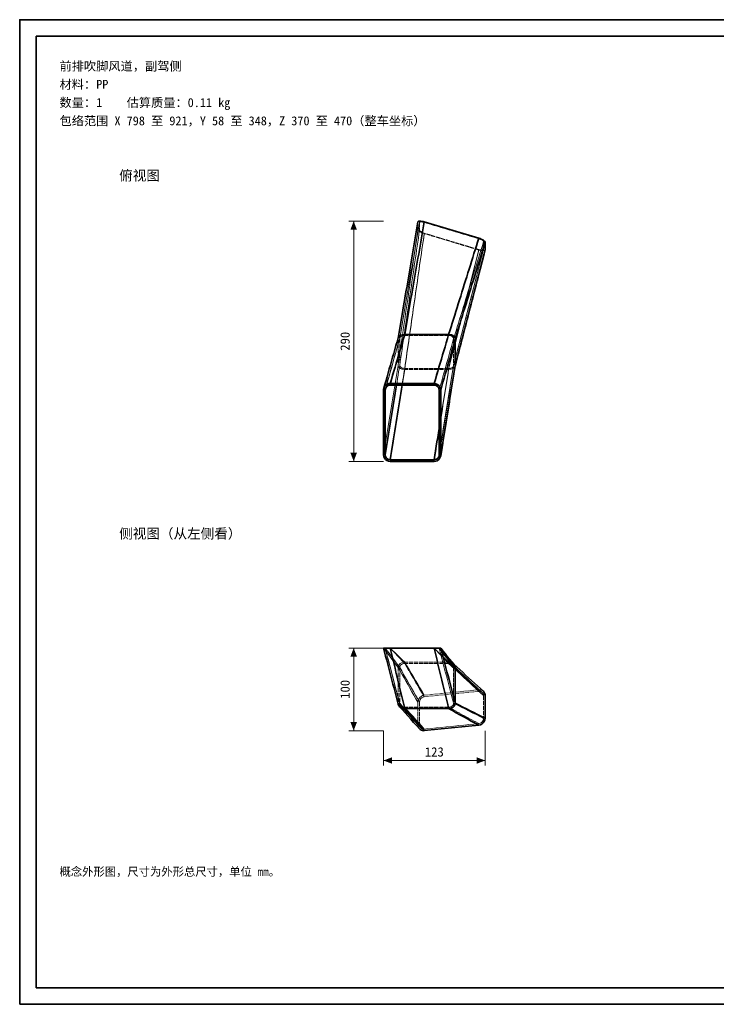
# Model space of a CAD drawing. Header units: millimetres. Extents: x 0 to 420, y 0 to 297.
# Tile 1 of 2: x 0 to 210, y 0 to 297. Entities that reach past the tile are written whole.
import ezdxf
from ezdxf.enums import TextEntityAlignment as Align

# ---------------------------------------------------------------- set-up
doc = ezdxf.new("R2010")
doc.units = ezdxf.units.MM
doc.linetypes.add('DASHED', pattern=[1.524, 1.27, -0.254])
for name, color, linetype, lineweight, true_color in [('DIM', 7, 'Continuous', 18, 0x1e5aa0), ('FRAME', 7, 'Continuous', 35, 0x3c3c3c), ('HIDDEN', 7, 'DASHED', 13, 0x969696), ('OUTLINE', 7, 'Continuous', 35, 0x141414), ('TEXT', 7, 'Continuous', 18, 0x141414)]:
    doc.layers.add(name, color=color, linetype=linetype, lineweight=lineweight, true_color=true_color)
doc.styles.add('ZH', font='simsun.ttc')

msp = doc.modelspace()

# ---------------------------------------------------------------- hatches: boundary and pattern name
at = {"layer": 'DIM'}
for points in [[(100.68, 236.23), (99.7, 233.63), (101.67, 233.63)], [(100.68, 163.77), (101.67, 166.37), (99.7, 166.37)], [(100.68, 107.46), (99.7, 104.86), (101.67, 104.86)], [(100.68, 82.54), (101.67, 85.14), (99.7, 85.14)], [(109.68, 73.54), (112.28, 72.55), (112.28, 74.53)], [(140.32, 73.54), (137.72, 74.53), (137.72, 72.55)]]:
    msp.add_hatch(color=7, dxfattribs=at).paths.add_polyline_path(points)

# ---------------------------------------------------------------- linework, layer by layer
for points in [[(109.68, 236.23), (99.18, 236.23)], [(100.68, 163.77), (100.68, 236.23)], [(109.68, 163.77), (99.18, 163.77)], [(109.68, 107.46), (99.18, 107.46)], [(100.68, 82.54), (100.68, 107.46)], [(109.68, 82.54), (99.18, 82.54)], [(109.68, 82.54), (109.68, 72.04)], [(140.32, 82.54), (140.32, 72.04)], [(109.68, 73.54), (140.32, 73.54)]]:
    msp.add_lwpolyline(points, dxfattribs=at)
at = {"layer": 'FRAME'}
for points in [[(0, 0), (420, 0), (420, 297), (0, 297)], [(5, 5), (415, 5), (415, 292), (5, 292)]]:
    msp.add_lwpolyline(points, close=True, dxfattribs=at)
at = {"layer": 'HIDDEN'}
for points in [[(114.06, 200.82), (114.27, 202.03), (114.47, 203.24), (114.68, 204.45), (114.89, 205.66), (115.09, 206.87), (115.3, 208.09), (115.51, 209.3), (115.71, 210.51), (115.92, 211.72), (116.13, 212.93), (116.33, 214.14), (116.54, 215.36), (116.75, 216.57), (116.95, 217.78), (117.16, 218.99), (117.37, 220.2), (117.57, 221.41), (117.78, 222.63), (117.99, 223.84), (118.19, 225.05), (118.4, 226.26), (118.61, 227.47), (118.81, 228.68), (119.02, 229.89), (119.23, 231.11), (119.43, 232.32), (119.64, 233.53), (119.85, 234.74), (120.05, 235.95)], [(114.56, 200.82), (114.77, 202.02), (114.97, 203.23), (115.18, 204.44), (115.38, 205.64), (115.59, 206.85), (115.8, 208.06), (116, 209.26), (116.21, 210.47), (116.41, 211.68), (116.62, 212.88), (116.82, 214.09), (117.03, 215.3), (117.24, 216.5), (117.44, 217.71), (117.65, 218.92), (117.85, 220.12), (118.06, 221.33), (118.27, 222.54), (118.47, 223.74), (118.68, 224.95), (118.88, 226.16), (119.09, 227.36), (119.3, 228.57), (119.5, 229.78), (119.71, 230.98), (119.91, 232.19), (120.12, 233.4), (120.33, 234.6), (120.53, 235.81)], [(114.57, 200.91), (114.77, 202.11), (114.98, 203.32), (115.18, 204.52), (115.39, 205.73), (115.6, 206.93), (115.8, 208.13), (116.01, 209.34), (116.21, 210.54), (116.42, 211.75), (116.62, 212.95), (116.83, 214.16), (117.04, 215.36), (117.24, 216.56), (117.45, 217.77), (117.65, 218.97), (117.86, 220.18), (118.06, 221.38), (118.27, 222.59), (118.48, 223.79), (118.68, 225), (118.89, 226.2), (119.09, 227.4), (119.3, 228.61), (119.5, 229.81), (119.71, 231.02), (119.92, 232.22), (120.12, 233.43), (120.33, 234.63), (120.53, 235.83)], [(116.06, 201.72), (116.27, 202.94), (116.48, 204.16), (116.69, 205.37), (116.9, 206.59), (117.11, 207.81), (117.32, 209.03), (117.54, 210.25), (117.75, 211.47), (117.96, 212.69), (118.17, 213.91), (118.38, 215.13), (118.59, 216.35), (118.8, 217.57), (119.01, 218.79), (119.22, 220), (119.43, 221.22), (119.64, 222.44), (119.85, 223.66), (120.06, 224.88), (120.28, 226.1), (120.49, 227.32), (120.7, 228.54), (120.91, 229.76), (121.12, 230.98), (121.33, 232.2), (121.54, 233.42), (121.75, 234.64), (121.96, 235.85)], [(120.05, 235.95), (120.05, 235.96), (120.05, 235.96), (120.05, 235.97), (120.06, 235.97), (120.06, 235.98), (120.06, 235.99)], [(120.05, 235.95), (120.05, 233.66)], [(120.53, 235.83), (120.72, 235.99), (120.97, 236.02), (121.22, 236.01), (121.47, 235.97), (121.72, 235.92), (121.96, 235.85)], [(120.53, 235.81), (120.53, 235.81), (120.53, 235.82), (120.53, 235.82), (120.53, 235.83), (120.53, 235.83), (120.53, 235.83)], [(120.53, 235.81), (120.53, 233.52)], [(138.41, 230.92), (121.96, 235.85)], [(114.06, 192.72), (114.24, 193.92), (114.41, 195.13), (114.59, 196.33), (114.76, 197.53), (114.94, 198.74), (115.12, 199.94), (115.29, 201.15), (115.47, 202.35), (115.65, 203.55), (115.82, 204.76), (116, 205.96), (116.18, 207.17), (116.35, 208.37), (116.53, 209.58), (116.7, 210.78), (116.88, 211.98), (117.06, 213.19), (117.23, 214.39), (117.41, 215.6), (117.59, 216.8), (117.76, 218.01), (117.94, 219.21), (118.11, 220.41), (118.29, 221.62), (118.47, 222.82), (118.64, 224.03), (118.82, 225.23), (119, 226.43), (119.17, 227.64), (119.35, 228.84), (119.53, 230.05), (119.7, 231.25), (119.88, 232.46), (120.05, 233.66)], [(114.56, 192.72), (114.74, 193.92), (114.91, 195.12), (115.09, 196.32), (115.26, 197.52), (115.44, 198.72), (115.61, 199.92), (115.79, 201.12), (115.96, 202.32), (116.14, 203.52), (116.32, 204.72), (116.49, 205.92), (116.67, 207.12), (116.84, 208.32), (117.02, 209.52), (117.19, 210.72), (117.37, 211.92), (117.55, 213.12), (117.72, 214.32), (117.9, 215.52), (118.07, 216.72), (118.25, 217.92), (118.42, 219.12), (118.6, 220.32), (118.77, 221.52), (118.95, 222.72), (119.13, 223.92), (119.3, 225.12), (119.48, 226.32), (119.65, 227.52), (119.83, 228.72), (120, 229.92), (120.18, 231.12), (120.36, 232.32), (120.53, 233.52)], [(116.06, 191.82), (116.23, 193.02), (116.41, 194.22), (116.58, 195.42), (116.75, 196.62), (116.93, 197.82), (117.1, 199.02), (117.27, 200.22), (117.45, 201.42), (117.62, 202.62), (117.8, 203.82), (117.97, 205.02), (118.14, 206.22), (118.32, 207.42), (118.49, 208.62), (118.66, 209.82), (118.84, 211.02), (119.01, 212.22), (119.18, 213.41), (119.36, 214.61), (119.53, 215.81), (119.7, 217.01), (119.88, 218.21), (120.05, 219.41), (120.23, 220.61), (120.4, 221.81), (120.57, 223.01), (120.75, 224.21), (120.92, 225.41), (121.09, 226.61), (121.27, 227.81), (121.44, 229.01), (121.61, 230.21), (121.79, 231.41), (121.96, 232.61)], [(116.06, 191.52), (116.23, 192.72), (116.41, 193.93), (116.58, 195.13), (116.75, 196.33), (116.93, 197.54), (117.1, 198.74), (117.27, 199.95), (117.45, 201.15), (117.62, 202.35), (117.8, 203.56), (117.97, 204.76), (118.14, 205.97), (118.32, 207.17), (118.49, 208.37), (118.66, 209.58), (118.84, 210.78), (119.01, 211.99), (119.18, 213.19), (119.36, 214.39), (119.53, 215.6), (119.7, 216.8), (119.88, 218.01), (120.05, 219.21), (120.23, 220.41), (120.4, 221.62), (120.57, 222.82), (120.75, 224.03), (120.92, 225.23), (121.09, 226.43), (121.27, 227.64), (121.44, 228.84), (121.61, 230.05), (121.79, 231.25), (121.96, 232.46)], [(121.96, 232.46), (121.59, 232.58), (121.23, 232.72), (120.88, 232.89), (120.55, 233.09), (120.24, 233.33), (120.05, 233.66)], [(121.96, 232.61), (121.68, 232.71), (121.41, 232.81), (121.15, 232.94), (120.9, 233.09), (120.67, 233.27), (120.53, 233.52)], [(138.41, 227.68), (121.96, 232.61)], [(138.41, 227.52), (121.96, 232.46)], [(129.31, 201.72), (129.67, 202.89), (130.04, 204.05), (130.4, 205.22), (130.77, 206.39), (131.13, 207.56), (131.49, 208.73), (131.86, 209.89), (132.22, 211.06), (132.59, 212.23), (132.95, 213.4), (133.31, 214.57), (133.68, 215.73), (134.04, 216.9), (134.4, 218.07), (134.77, 219.24), (135.13, 220.41), (135.5, 221.58), (135.86, 222.74), (136.22, 223.91), (136.59, 225.08), (136.95, 226.25), (137.32, 227.42), (137.68, 228.58), (138.04, 229.75), (138.41, 230.92)], [(130.81, 200.82), (131.17, 201.98), (131.53, 203.15), (131.89, 204.32), (132.25, 205.49), (132.62, 206.66), (132.98, 207.82), (133.34, 208.99), (133.7, 210.16), (134.06, 211.33), (134.42, 212.5), (134.78, 213.66), (135.14, 214.83), (135.5, 216), (135.87, 217.17), (136.23, 218.34), (136.59, 219.51), (136.95, 220.67), (137.31, 221.84), (137.67, 223.01), (138.03, 224.18), (138.39, 225.35), (138.76, 226.51), (139.12, 227.68), (139.48, 228.85), (139.84, 230.02)], [(138.41, 230.92), (138.69, 230.83), (138.96, 230.72), (139.22, 230.59), (139.47, 230.45), (139.7, 230.26), (139.84, 230.02)], [(139.84, 230.02), (139.84, 227.72)], [(129.31, 191.82), (129.61, 193.01), (129.92, 194.21), (130.22, 195.4), (130.52, 196.6), (130.83, 197.79), (131.13, 198.99), (131.43, 200.18), (131.74, 201.38), (132.04, 202.58), (132.34, 203.77), (132.65, 204.97), (132.95, 206.16), (133.25, 207.36), (133.56, 208.55), (133.86, 209.75), (134.16, 210.94), (134.47, 212.14), (134.77, 213.33), (135.07, 214.53), (135.38, 215.73), (135.68, 216.92), (135.98, 218.12), (136.29, 219.31), (136.59, 220.51), (136.89, 221.7), (137.2, 222.9), (137.5, 224.09), (137.8, 225.29), (138.11, 226.48), (138.41, 227.68)], [(129.31, 191.52), (129.61, 192.72), (129.92, 193.92), (130.22, 195.12), (130.52, 196.32), (130.83, 197.52), (131.13, 198.72), (131.43, 199.92), (131.74, 201.12), (132.04, 202.32), (132.34, 203.52), (132.65, 204.72), (132.95, 205.92), (133.25, 207.12), (133.56, 208.32), (133.86, 209.52), (134.16, 210.72), (134.47, 211.92), (134.77, 213.12), (135.07, 214.32), (135.38, 215.52), (135.68, 216.72), (135.98, 217.92), (136.29, 219.12), (136.59, 220.32), (136.89, 221.52), (137.2, 222.72), (137.5, 223.92), (137.8, 225.12), (138.11, 226.32), (138.41, 227.52)], [(130.79, 192.58), (131.09, 193.75), (131.39, 194.92), (131.7, 196.09), (132, 197.26), (132.3, 198.43), (132.6, 199.6), (132.9, 200.77), (133.2, 201.94), (133.5, 203.11), (133.81, 204.28), (134.11, 205.45), (134.41, 206.62), (134.71, 207.79), (135.01, 208.96), (135.31, 210.13), (135.61, 211.3), (135.91, 212.47), (136.22, 213.65), (136.52, 214.82), (136.82, 215.99), (137.12, 217.16), (137.42, 218.33), (137.72, 219.5), (138.03, 220.67), (138.33, 221.84), (138.63, 223.01), (138.93, 224.18), (139.23, 225.35), (139.53, 226.52), (139.83, 227.69)], [(130.81, 192.72), (131.11, 193.88), (131.41, 195.05), (131.71, 196.22), (132.01, 197.38), (132.31, 198.55), (132.62, 199.72), (132.92, 200.89), (133.22, 202.05), (133.52, 203.22), (133.82, 204.39), (134.12, 205.55), (134.42, 206.72), (134.72, 207.89), (135.02, 209.05), (135.32, 210.22), (135.63, 211.39), (135.93, 212.55), (136.23, 213.72), (136.53, 214.89), (136.83, 216.06), (137.13, 217.22), (137.43, 218.39), (137.73, 219.56), (138.03, 220.72), (138.33, 221.89), (138.63, 223.06), (138.94, 224.22), (139.24, 225.39), (139.54, 226.56), (139.84, 227.72)], [(139.83, 227.69), (139.64, 227.54), (139.39, 227.51), (139.14, 227.53), (138.9, 227.56), (138.65, 227.61), (138.41, 227.68)], [(140.31, 227.53), (140.05, 227.34), (139.72, 227.3), (139.39, 227.32), (139.06, 227.36), (138.73, 227.43), (138.41, 227.52)], [(139.84, 227.72), (139.84, 227.72), (139.84, 227.71), (139.84, 227.71), (139.84, 227.7), (139.84, 227.69), (139.83, 227.69)], [(109.68, 185.27), (110.02, 186.46), (110.36, 187.66), (110.69, 188.86), (111.03, 190.05), (111.37, 191.25), (111.7, 192.44), (112.04, 193.64), (112.38, 194.84), (112.71, 196.03), (113.05, 197.23), (113.39, 198.42), (113.72, 199.62), (114.06, 200.82)], [(110.24, 185.68), (110.58, 186.85), (110.91, 188.03), (111.24, 189.21), (111.58, 190.38), (111.91, 191.56), (112.25, 192.73), (112.58, 193.91), (112.91, 195.09), (113.25, 196.26), (113.58, 197.44), (113.91, 198.61), (114.25, 199.79), (114.58, 200.97)], [(110.4, 186.05), (110.75, 187.28), (111.1, 188.51), (111.44, 189.74), (111.79, 190.97), (112.14, 192.2), (112.48, 193.43), (112.83, 194.66), (113.17, 195.89), (113.52, 197.12), (113.87, 198.36), (114.21, 199.59), (114.56, 200.82)], [(111.68, 186.77), (112.05, 188.01), (112.41, 189.26), (112.78, 190.5), (113.14, 191.75), (113.51, 193), (113.87, 194.24), (114.24, 195.49), (114.6, 196.73), (114.97, 197.98), (115.33, 199.23), (115.7, 200.47), (116.06, 201.72)], [(114.07, 200.94), (114.07, 200.92), (114.06, 200.9), (114.06, 200.88), (114.06, 200.86), (114.06, 200.84), (114.06, 200.82)], [(114.06, 200.82), (114.06, 192.72)], [(114.09, 201.02), (114.08, 201.01), (114.08, 200.99), (114.08, 200.98), (114.08, 200.97), (114.07, 200.95), (114.07, 200.94)], [(114.07, 200.94), (114.07, 200.95), (114.07, 200.95), (114.07, 200.96), (114.07, 200.97), (114.08, 200.97), (114.08, 200.98)], [(114.56, 200.82), (114.56, 200.83), (114.56, 200.85), (114.56, 200.86), (114.56, 200.88), (114.57, 200.89), (114.57, 200.91)], [(114.56, 200.82), (114.56, 192.72)], [(114.57, 200.91), (114.57, 200.92), (114.57, 200.93), (114.57, 200.94), (114.58, 200.95), (114.58, 200.96), (114.58, 200.97)], [(114.58, 200.97), (114.72, 201.22), (114.94, 201.42), (115.2, 201.55), (115.48, 201.65), (115.77, 201.7), (116.06, 201.72)], [(129.31, 201.72), (116.06, 201.72)], [(124.93, 186.77), (125.3, 188.01), (125.66, 189.26), (126.03, 190.5), (126.39, 191.75), (126.76, 193), (127.12, 194.24), (127.49, 195.49), (127.85, 196.73), (128.22, 197.98), (128.58, 199.23), (128.95, 200.47), (129.31, 201.72)], [(126.43, 185.27), (126.77, 186.46), (127.11, 187.66), (127.44, 188.86), (127.78, 190.05), (128.12, 191.25), (128.45, 192.44), (128.79, 193.64), (129.13, 194.84), (129.46, 196.03), (129.8, 197.23), (130.14, 198.42), (130.47, 199.62), (130.81, 200.82)], [(129.31, 201.72), (129.63, 201.7), (129.94, 201.63), (130.24, 201.52), (130.51, 201.36), (130.72, 201.12), (130.81, 200.82)], [(130.81, 200.82), (130.81, 192.72)], [(109.68, 165.77), (109.88, 166.99), (110.08, 168.22), (110.28, 169.44), (110.48, 170.67), (110.68, 171.89), (110.88, 173.12), (111.08, 174.34), (111.28, 175.57), (111.47, 176.79), (111.67, 178.02), (111.87, 179.24), (112.07, 180.47), (112.27, 181.69), (112.47, 182.92), (112.67, 184.14), (112.87, 185.37), (113.07, 186.59), (113.26, 187.82), (113.46, 189.04), (113.66, 190.27), (113.86, 191.49), (114.06, 192.72)], [(111.68, 163.77), (111.87, 164.97), (112.07, 166.18), (112.26, 167.39), (112.45, 168.59), (112.64, 169.8), (112.83, 171.01), (113.02, 172.21), (113.21, 173.42), (113.4, 174.63), (113.59, 175.83), (113.78, 177.04), (113.97, 178.25), (114.16, 179.45), (114.35, 180.66), (114.54, 181.86), (114.73, 183.07), (114.92, 184.28), (115.11, 185.48), (115.3, 186.69), (115.49, 187.9), (115.68, 189.1), (115.87, 190.31), (116.06, 191.52)], [(113.59, 186.77), (113.75, 187.76), (113.92, 188.75), (114.08, 189.74), (114.24, 190.73), (114.4, 191.73), (114.56, 192.72)], [(114.06, 192.72), (114.18, 192.31), (114.46, 192), (114.82, 191.78), (115.22, 191.63), (115.64, 191.54), (116.06, 191.52)], [(116.06, 191.82), (115.74, 191.84), (115.43, 191.9), (115.13, 192.01), (114.86, 192.18), (114.65, 192.41), (114.56, 192.72)], [(115.26, 186.77), (115.39, 187.61), (115.53, 188.45), (115.66, 189.29), (115.79, 190.13), (115.93, 190.98), (116.06, 191.82)], [(129.31, 191.82), (116.06, 191.82)], [(129.31, 191.52), (116.06, 191.52)], [(124.93, 163.77), (125.12, 164.97), (125.32, 166.18), (125.51, 167.39), (125.7, 168.59), (125.89, 169.8), (126.08, 171.01), (126.27, 172.21), (126.46, 173.42), (126.65, 174.63), (126.84, 175.83), (127.03, 177.04), (127.22, 178.25), (127.41, 179.45), (127.6, 180.66), (127.79, 181.86), (127.98, 183.07), (128.17, 184.28), (128.36, 185.48), (128.55, 186.69), (128.74, 187.9), (128.93, 189.1), (129.12, 190.31), (129.31, 191.52)], [(126.42, 165.53), (126.61, 166.76), (126.81, 167.99), (127.01, 169.22), (127.21, 170.46), (127.41, 171.69), (127.61, 172.92), (127.81, 174.15), (128.01, 175.38), (128.21, 176.61), (128.41, 177.85), (128.61, 179.08), (128.81, 180.31), (129.01, 181.54), (129.21, 182.77), (129.41, 184.01), (129.61, 185.24), (129.81, 186.47), (130, 187.7), (130.2, 188.93), (130.4, 190.17), (130.6, 191.4), (130.8, 192.63)], [(126.43, 165.77), (126.63, 166.99), (126.83, 168.22), (127.03, 169.44), (127.23, 170.67), (127.43, 171.89), (127.63, 173.12), (127.83, 174.34), (128.03, 175.57), (128.22, 176.79), (128.42, 178.02), (128.62, 179.24), (128.82, 180.47), (129.02, 181.69), (129.22, 182.92), (129.42, 184.14), (129.62, 185.37), (129.82, 186.59), (130.01, 187.82), (130.21, 189.04), (130.41, 190.27), (130.61, 191.49), (130.81, 192.72)], [(126.43, 173.71), (126.63, 174.92), (126.82, 176.13), (127.01, 177.33), (127.2, 178.54), (127.39, 179.75), (127.58, 180.95), (127.78, 182.16), (127.97, 183.37), (128.16, 184.58), (128.35, 185.78), (128.54, 186.99), (128.73, 188.2), (128.93, 189.4), (129.12, 190.61), (129.31, 191.82)], [(130.79, 192.58), (130.66, 192.32), (130.44, 192.12), (130.18, 191.98), (129.9, 191.89), (129.6, 191.83), (129.31, 191.82)], [(129.31, 191.52), (129.7, 191.54), (130.09, 191.61), (130.46, 191.74), (130.81, 191.92), (131.1, 192.19), (131.29, 192.53)], [(130.8, 192.63), (130.8, 192.62), (130.8, 192.61), (130.8, 192.6), (130.8, 192.6), (130.79, 192.59), (130.79, 192.58)], [(130.81, 192.72), (130.81, 192.7), (130.81, 192.69), (130.81, 192.67), (130.81, 192.66), (130.8, 192.64), (130.8, 192.63)], [(131.29, 192.53), (131.29, 192.54), (131.29, 192.56), (131.29, 192.57), (131.3, 192.58), (131.3, 192.59), (131.3, 192.6)], [(131.29, 192.53), (131.29, 192.54), (131.29, 192.54), (131.29, 192.55), (131.29, 192.56), (131.29, 192.56), (131.29, 192.57)], [(109.68, 107.46), (110.02, 107.46), (110.35, 107.46), (110.68, 107.46), (111.02, 107.46), (111.35, 107.46), (111.68, 107.46)], [(109.68, 107.46), (110.41, 106.48), (111.14, 105.51), (111.87, 104.53), (112.6, 103.56), (113.33, 102.58), (114.06, 101.61)], [(109.68, 107.46), (110, 106.27), (110.31, 105.08), (110.62, 103.89), (110.93, 102.7), (111.25, 101.51), (111.56, 100.32), (111.87, 99.13), (112.18, 97.94), (112.5, 96.76), (112.81, 95.57), (113.12, 94.38), (113.43, 93.19), (113.75, 92), (114.06, 90.81)], [(110.18, 107.46), (110.43, 107.46), (110.68, 107.46), (110.93, 107.46), (111.18, 107.46), (111.43, 107.46), (111.68, 107.46)], [(111.68, 107.46), (111.43, 107.46), (111.18, 107.46), (110.93, 107.46), (110.68, 107.46), (110.43, 107.46), (110.18, 107.46)], [(110.18, 107.46), (110.5, 106.27), (110.81, 105.08), (111.12, 103.89), (111.43, 102.7), (111.75, 101.51), (112.06, 100.32), (112.37, 99.13), (112.68, 97.94), (113, 96.76), (113.31, 95.57), (113.62, 94.38), (113.93, 93.19), (114.25, 92), (114.56, 90.81)], [(110.18, 107.46), (110.91, 106.48), (111.64, 105.51), (112.37, 104.53), (113.1, 103.56), (113.83, 102.58), (114.56, 101.61)], [(110.18, 107.46), (110.5, 106.25), (110.82, 105.05), (111.13, 103.84), (111.45, 102.63), (111.77, 101.43), (112.08, 100.22), (112.4, 99.01), (112.71, 97.81), (113.02, 96.6), (113.34, 95.39), (113.65, 94.19), (113.97, 92.98), (114.28, 91.77), (114.59, 90.57)], [(124.93, 107.46), (111.68, 107.46)], [(124.93, 107.46), (111.68, 107.46)], [(124.93, 107.46), (111.68, 107.46)], [(111.68, 107.46), (112.41, 106.75), (113.14, 106.04), (113.87, 105.33), (114.6, 104.63), (115.33, 103.92), (116.06, 103.21)], [(111.68, 107.46), (111.98, 106.27), (112.27, 105.08), (112.56, 103.89), (112.85, 102.7), (113.14, 101.51), (113.43, 100.32), (113.73, 99.13), (114.02, 97.94), (114.31, 96.75), (114.6, 95.56), (114.89, 94.37), (115.18, 93.18), (115.48, 91.99), (115.77, 90.8), (116.06, 89.61)], [(111.68, 107.46), (112.41, 106.68), (113.14, 105.91), (113.87, 105.13), (114.6, 104.36), (115.33, 103.58), (116.06, 102.81)], [(124.93, 107.46), (125.27, 107.46), (125.6, 107.46), (125.93, 107.46), (126.27, 107.46), (126.6, 107.46), (126.93, 107.46)], [(126.43, 107.46), (126.18, 107.46), (125.93, 107.46), (125.68, 107.46), (125.43, 107.46), (125.18, 107.46), (124.93, 107.46)], [(124.93, 107.46), (125.18, 107.46), (125.43, 107.46), (125.68, 107.46), (125.93, 107.46), (126.18, 107.46), (126.43, 107.46)], [(124.93, 107.46), (125.66, 106.75), (126.39, 106.04), (127.12, 105.33), (127.85, 104.63), (128.58, 103.92), (129.31, 103.21)], [(124.93, 107.46), (125.66, 106.68), (126.39, 105.91), (127.12, 105.13), (127.85, 104.36), (128.58, 103.58), (129.31, 102.81)], [(124.93, 107.46), (125.23, 106.27), (125.52, 105.08), (125.81, 103.89), (126.1, 102.7), (126.39, 101.51), (126.68, 100.32), (126.98, 99.13), (127.27, 97.94), (127.56, 96.75), (127.85, 95.56), (128.14, 94.37), (128.43, 93.18), (128.73, 91.99), (129.02, 90.8), (129.31, 89.61)], [(126.43, 107.46), (127.16, 106.48), (127.89, 105.51), (128.62, 104.53), (129.35, 103.56), (130.08, 102.58), (130.81, 101.61)], [(126.43, 107.46), (126.75, 106.27), (127.06, 105.08), (127.37, 103.89), (127.68, 102.7), (128, 101.51), (128.31, 100.32), (128.62, 99.13), (128.93, 97.94), (129.25, 96.76), (129.56, 95.57), (129.87, 94.38), (130.18, 93.19), (130.5, 92), (130.81, 90.81)], [(126.43, 107.46), (127.1, 106.58), (127.77, 105.71), (128.45, 104.84), (129.14, 103.98), (129.84, 103.13), (130.55, 102.28)], [(116.06, 103.21), (115.59, 103.16), (115.14, 103.03), (114.73, 102.8), (114.38, 102.48), (114.15, 102.07), (114.06, 101.61)], [(114.06, 101.61), (114.06, 90.81)], [(114.06, 101.61), (114.66, 100.56), (115.26, 99.51), (115.86, 98.47), (116.46, 97.42), (117.06, 96.37), (117.66, 95.32), (118.26, 94.28), (118.86, 93.23), (119.45, 92.18), (120.05, 91.14)], [(114.56, 101.61), (114.62, 101.96), (114.8, 102.26), (115.06, 102.5), (115.37, 102.67), (115.71, 102.78), (116.06, 102.81)], [(114.56, 101.61), (114.56, 90.81)], [(114.56, 101.61), (115.16, 100.57), (115.75, 99.52), (116.35, 98.48), (116.95, 97.44), (117.55, 96.4), (118.14, 95.35), (118.74, 94.31), (119.34, 93.27), (119.93, 92.23), (120.53, 91.18)], [(129.31, 103.21), (116.06, 103.21)], [(116.06, 103.21), (116.72, 102.1), (117.37, 100.99), (118.03, 99.88), (118.68, 98.77), (119.34, 97.66), (119.99, 96.55), (120.65, 95.44), (121.31, 94.33), (121.96, 93.22)], [(129.31, 102.81), (116.06, 102.81)], [(116.06, 102.81), (116.72, 101.69), (117.37, 100.57), (118.03, 99.46), (118.68, 98.34), (119.34, 97.22), (119.99, 96.1), (120.65, 94.98), (121.31, 93.87), (121.96, 92.75)], [(130.82, 102.66), (130.6, 102.83), (130.37, 102.97), (130.12, 103.07), (129.85, 103.15), (129.58, 103.19), (129.31, 103.21)], [(129.31, 103.21), (130.22, 102.38), (131.13, 101.54), (132.04, 100.71), (132.95, 99.87), (133.86, 99.04), (134.77, 98.2), (135.68, 97.37), (136.59, 96.54), (137.5, 95.7), (138.41, 94.87)], [(129.31, 102.81), (129.52, 102.8), (129.72, 102.76), (129.92, 102.71), (130.11, 102.63), (130.28, 102.52), (130.45, 102.39)], [(129.31, 102.81), (130.22, 101.97), (131.13, 101.13), (132.04, 100.28), (132.95, 99.44), (133.86, 98.6), (134.77, 97.76), (135.68, 96.92), (136.59, 96.08), (137.5, 95.24), (138.41, 94.39)], [(130.45, 102.39), (130.46, 102.38), (130.48, 102.36), (130.5, 102.34), (130.52, 102.32), (130.54, 102.3), (130.55, 102.28)], [(130.45, 102.39), (131.34, 101.56), (132.24, 100.73), (133.14, 99.89), (134.04, 99.06), (134.94, 98.23), (135.84, 97.4), (136.74, 96.56), (137.64, 95.73), (138.54, 94.9), (139.44, 94.06)], [(130.55, 102.28), (130.63, 102.18), (130.69, 102.08), (130.74, 101.97), (130.78, 101.85), (130.8, 101.73), (130.81, 101.61)], [(130.81, 101.61), (130.81, 90.81)], [(130.81, 101.61), (131.71, 100.76), (132.62, 99.91), (133.52, 99.06), (134.42, 98.21), (135.32, 97.36), (136.23, 96.51), (137.13, 95.66), (138.03, 94.81), (138.94, 93.96), (139.84, 93.11)], [(130.94, 102.54), (130.92, 102.56), (130.9, 102.58), (130.88, 102.6), (130.86, 102.62), (130.84, 102.64), (130.82, 102.66)], [(130.82, 102.66), (130.83, 102.65), (130.84, 102.64), (130.85, 102.63), (130.86, 102.62), (130.87, 102.61), (130.88, 102.6)], [(120.05, 91.14), (120.12, 91.64), (120.32, 92.12), (120.62, 92.54), (121, 92.87), (121.46, 93.11), (121.96, 93.22)], [(120.53, 91.18), (120.58, 91.56), (120.73, 91.92), (120.95, 92.23), (121.24, 92.49), (121.59, 92.66), (121.96, 92.75)], [(138.41, 94.87), (121.96, 93.22)], [(138.41, 94.39), (121.96, 92.75)], [(138.41, 94.87), (138.65, 94.88), (138.9, 94.85), (139.14, 94.8), (139.37, 94.71), (139.58, 94.58), (139.77, 94.43)], [(138.41, 94.39), (138.59, 94.4), (138.78, 94.38), (138.96, 94.34), (139.13, 94.27), (139.29, 94.18), (139.44, 94.06)], [(139.44, 94.06), (139.56, 93.93), (139.66, 93.79), (139.74, 93.63), (139.79, 93.46), (139.83, 93.29), (139.84, 93.11)], [(139.84, 93.11), (139.84, 86.24)], [(114.06, 90.81), (114.06, 90.75), (114.06, 90.7), (114.07, 90.65), (114.08, 90.59), (114.09, 90.54), (114.1, 90.49)], [(114.06, 90.81), (114.92, 89.87), (115.77, 88.94), (116.63, 88), (117.49, 87.07), (118.34, 86.13), (119.2, 85.19), (120.05, 84.26)], [(114.59, 90.57), (114.58, 90.61), (114.57, 90.65), (114.57, 90.69), (114.56, 90.73), (114.56, 90.77), (114.56, 90.81)], [(114.56, 90.81), (115.41, 89.88), (116.27, 88.95), (117.12, 88.02), (117.97, 87.09), (118.82, 86.16), (119.68, 85.23), (120.53, 84.3)], [(114.84, 90.11), (114.79, 90.17), (114.74, 90.25), (114.69, 90.32), (114.65, 90.4), (114.62, 90.48), (114.59, 90.57)], [(116.06, 89.61), (115.83, 89.62), (115.61, 89.66), (115.4, 89.73), (115.2, 89.83), (115.01, 89.95), (114.84, 90.11)], [(114.84, 90.11), (115.7, 89.15), (116.56, 88.2), (117.42, 87.25), (118.28, 86.29), (119.14, 85.34), (120, 84.39), (120.86, 83.43)], [(129.31, 89.61), (116.06, 89.61)], [(116.06, 89.61), (116.9, 88.67), (117.75, 87.73), (118.59, 86.79), (119.43, 85.85), (120.28, 84.91), (121.12, 83.97), (121.96, 83.02)], [(120.05, 91.14), (120.05, 84.26)], [(120.53, 91.18), (120.53, 84.3)], [(130.81, 90.81), (130.75, 90.46), (130.57, 90.16), (130.31, 89.92), (130, 89.74), (129.66, 89.64), (129.31, 89.61)], [(129.31, 89.61), (130.45, 88.99), (131.58, 88.37), (132.72, 87.76), (133.86, 87.14), (135, 86.52), (136.13, 85.9), (137.27, 85.29), (138.41, 84.67)], [(130.81, 90.81), (131.94, 90.24), (133.07, 89.67), (134.2, 89.09), (135.32, 88.52), (136.45, 87.95), (137.58, 87.38), (138.71, 86.81), (139.84, 86.24)], [(139.84, 86.24), (139.79, 85.85), (139.64, 85.5), (139.42, 85.18), (139.13, 84.93), (138.78, 84.76), (138.41, 84.67)], [(120.48, 83.1), (120.35, 83.27), (120.25, 83.45), (120.16, 83.64), (120.1, 83.84), (120.07, 84.05), (120.05, 84.26)], [(120.86, 83.43), (120.76, 83.56), (120.68, 83.69), (120.61, 83.84), (120.57, 83.99), (120.54, 84.15), (120.53, 84.3)], [(121.96, 83.02), (121.76, 83.02), (121.56, 83.04), (121.36, 83.1), (121.17, 83.18), (121, 83.29), (120.86, 83.43)], [(138.41, 84.67), (121.96, 83.02)]]:
    msp.add_lwpolyline(points, dxfattribs=at)
at = {"layer": 'OUTLINE'}
for points in [[(114.08, 200.98), (114.28, 202.19), (114.49, 203.39), (114.7, 204.6), (114.9, 205.81), (115.11, 207.01), (115.31, 208.22), (115.52, 209.43), (115.73, 210.64), (115.93, 211.84), (116.14, 213.05), (116.35, 214.26), (116.55, 215.46), (116.76, 216.67), (116.96, 217.88), (117.17, 219.09), (117.38, 220.29), (117.58, 221.5), (117.79, 222.71), (118, 223.91), (118.2, 225.12), (118.41, 226.33), (118.61, 227.54), (118.82, 228.74), (119.03, 229.95), (119.23, 231.16), (119.44, 232.36), (119.64, 233.57), (119.85, 234.78), (120.06, 235.99)], [(116.06, 202.02), (116.27, 203.23), (116.48, 204.45), (116.69, 205.66), (116.9, 206.87), (117.11, 208.09), (117.32, 209.3), (117.54, 210.52), (117.75, 211.73), (117.96, 212.94), (118.17, 214.16), (118.38, 215.37), (118.59, 216.59), (118.8, 217.8), (119.01, 219.01), (119.22, 220.23), (119.43, 221.44), (119.64, 222.66), (119.85, 223.87), (120.06, 225.09), (120.28, 226.3), (120.49, 227.51), (120.7, 228.73), (120.91, 229.94), (121.12, 231.16), (121.33, 232.37), (121.54, 233.58), (121.75, 234.8), (121.96, 236.01)], [(120.06, 235.99), (120.3, 236.19), (120.64, 236.23), (120.97, 236.22), (121.31, 236.17), (121.64, 236.1), (121.96, 236.01)], [(138.41, 231.08), (121.96, 236.01)], [(129.31, 202.02), (129.67, 203.18), (130.04, 204.34), (130.4, 205.5), (130.77, 206.67), (131.13, 207.83), (131.49, 208.99), (131.86, 210.15), (132.22, 211.32), (132.59, 212.48), (132.95, 213.64), (133.31, 214.8), (133.68, 215.97), (134.04, 217.13), (134.4, 218.29), (134.77, 219.45), (135.13, 220.62), (135.5, 221.78), (135.86, 222.94), (136.22, 224.1), (136.59, 225.27), (136.95, 226.43), (137.32, 227.59), (137.68, 228.75), (138.04, 229.92), (138.41, 231.08)], [(131.31, 200.82), (131.67, 201.98), (132.03, 203.14), (132.39, 204.3), (132.75, 205.47), (133.11, 206.63), (133.47, 207.79), (133.83, 208.95), (134.19, 210.12), (134.55, 211.28), (134.91, 212.44), (135.27, 213.6), (135.63, 214.76), (135.99, 215.93), (136.35, 217.09), (136.71, 218.25), (137.07, 219.41), (137.43, 220.58), (137.79, 221.74), (138.15, 222.9), (138.51, 224.06), (138.87, 225.22), (139.23, 226.39), (139.59, 227.55), (139.96, 228.71), (140.32, 229.87)], [(138.41, 231.08), (138.78, 230.96), (139.14, 230.81), (139.49, 230.64), (139.82, 230.45), (140.13, 230.2), (140.32, 229.87)], [(140.32, 229.87), (140.32, 227.58)], [(131.29, 192.57), (131.6, 193.73), (131.9, 194.9), (132.2, 196.06), (132.5, 197.23), (132.8, 198.39), (133.1, 199.56), (133.4, 200.73), (133.7, 201.89), (134, 203.06), (134.3, 204.22), (134.6, 205.39), (134.9, 206.55), (135.2, 207.72), (135.5, 208.88), (135.8, 210.05), (136.1, 211.22), (136.4, 212.38), (136.7, 213.55), (137, 214.71), (137.3, 215.88), (137.6, 217.04), (137.9, 218.21), (138.2, 219.37), (138.51, 220.54), (138.81, 221.71), (139.11, 222.87), (139.41, 224.04), (139.71, 225.2), (140.01, 226.37), (140.31, 227.53)], [(131.31, 192.72), (131.61, 193.88), (131.91, 195.04), (132.21, 196.2), (132.51, 197.37), (132.81, 198.53), (133.11, 199.69), (133.41, 200.85), (133.71, 202.01), (134.01, 203.18), (134.31, 204.34), (134.61, 205.5), (134.91, 206.66), (135.21, 207.82), (135.51, 208.99), (135.81, 210.15), (136.11, 211.31), (136.41, 212.47), (136.71, 213.64), (137.01, 214.8), (137.31, 215.96), (137.61, 217.12), (137.91, 218.28), (138.21, 219.45), (138.51, 220.61), (138.81, 221.77), (139.11, 222.93), (139.41, 224.09), (139.71, 225.26), (140.02, 226.42), (140.32, 227.58)], [(140.32, 227.58), (140.32, 227.57), (140.31, 227.57), (140.31, 227.56), (140.31, 227.55), (140.31, 227.54), (140.31, 227.53)], [(111.68, 187.27), (112.05, 188.5), (112.41, 189.73), (112.78, 190.95), (113.14, 192.18), (113.51, 193.41), (113.87, 194.64), (114.24, 195.87), (114.6, 197.1), (114.97, 198.33), (115.33, 199.56), (115.7, 200.79), (116.06, 202.02)], [(116.06, 202.02), (115.67, 201.99), (115.28, 201.92), (114.91, 201.8), (114.57, 201.62), (114.28, 201.36), (114.09, 201.02)], [(129.31, 202.02), (116.06, 202.02)], [(124.93, 187.27), (125.3, 188.5), (125.66, 189.73), (126.03, 190.95), (126.39, 192.18), (126.76, 193.41), (127.12, 194.64), (127.49, 195.87), (127.85, 197.1), (128.22, 198.33), (128.58, 199.56), (128.95, 200.79), (129.31, 202.02)], [(131.31, 200.82), (131.19, 201.22), (130.91, 201.54), (130.55, 201.76), (130.15, 201.91), (129.73, 201.99), (129.31, 202.02)], [(109.76, 185.82), (110.1, 186.98), (110.43, 188.15), (110.76, 189.32), (111.1, 190.49), (111.43, 191.66), (111.76, 192.83), (112.09, 194), (112.43, 195.17), (112.76, 196.34), (113.09, 197.51), (113.42, 198.68), (113.76, 199.85), (114.09, 201.02)], [(126.93, 185.27), (127.27, 186.46), (127.61, 187.66), (127.94, 188.86), (128.28, 190.05), (128.62, 191.25), (128.95, 192.44), (129.29, 193.64), (129.63, 194.84), (129.96, 196.03), (130.3, 197.23), (130.64, 198.42), (130.97, 199.62), (131.31, 200.82)], [(131.31, 200.82), (131.31, 192.72)], [(126.91, 165.45), (127.11, 166.68), (127.31, 167.92), (127.51, 169.15), (127.71, 170.38), (127.91, 171.62), (128.11, 172.85), (128.31, 174.09), (128.51, 175.32), (128.7, 176.56), (128.9, 177.79), (129.1, 179.02), (129.3, 180.26), (129.5, 181.49), (129.7, 182.73), (129.9, 183.96), (130.1, 185.2), (130.3, 186.43), (130.5, 187.66), (130.7, 188.9), (130.9, 190.13), (131.1, 191.37), (131.3, 192.6)], [(126.93, 165.77), (127.13, 166.99), (127.33, 168.22), (127.53, 169.44), (127.73, 170.67), (127.93, 171.89), (128.13, 173.12), (128.33, 174.34), (128.53, 175.57), (128.72, 176.79), (128.92, 178.02), (129.12, 179.24), (129.32, 180.47), (129.52, 181.69), (129.72, 182.92), (129.92, 184.14), (130.12, 185.37), (130.32, 186.59), (130.51, 187.82), (130.71, 189.04), (130.91, 190.27), (131.11, 191.49), (131.31, 192.72)], [(131.3, 192.6), (131.3, 192.62), (131.31, 192.64), (131.31, 192.66), (131.31, 192.68), (131.31, 192.7), (131.31, 192.72)], [(109.76, 185.82), (109.92, 186.21), (110.17, 186.57), (110.48, 186.86), (110.85, 187.08), (111.26, 187.22), (111.68, 187.27)], [(124.93, 187.27), (111.68, 187.27)], [(124.93, 187.27), (125.45, 187.2), (125.93, 187), (126.35, 186.68), (126.67, 186.27), (126.87, 185.78), (126.93, 185.27)], [(109.68, 185.27), (109.69, 185.36), (109.69, 185.45), (109.7, 185.54), (109.72, 185.64), (109.74, 185.73), (109.76, 185.82)], [(109.68, 185.27), (109.68, 165.77)], [(110.18, 165.77), (110.39, 167), (110.59, 168.24), (110.79, 169.47), (110.99, 170.71), (111.19, 171.94), (111.39, 173.18), (111.59, 174.41), (111.79, 175.65), (111.99, 176.88), (112.19, 178.12), (112.39, 179.36), (112.59, 180.59), (112.79, 181.83), (112.99, 183.06), (113.19, 184.3), (113.39, 185.53), (113.59, 186.77)], [(110.18, 185.27), (110.22, 185.4), (110.26, 185.53), (110.29, 185.66), (110.33, 185.79), (110.37, 185.92), (110.4, 186.05)], [(110.24, 185.68), (110.22, 185.61), (110.21, 185.54), (110.2, 185.47), (110.19, 185.41), (110.19, 185.34), (110.18, 185.27)], [(110.18, 185.27), (110.18, 165.77)], [(111.68, 186.77), (111.36, 186.73), (111.06, 186.63), (110.78, 186.46), (110.55, 186.24), (110.36, 185.98), (110.24, 185.68)], [(124.93, 186.77), (111.68, 186.77)], [(111.68, 164.27), (111.88, 165.52), (112.08, 166.77), (112.28, 168.02), (112.48, 169.27), (112.68, 170.52), (112.88, 171.77), (113.07, 173.02), (113.27, 174.27), (113.47, 175.52), (113.67, 176.77), (113.87, 178.02), (114.07, 179.27), (114.27, 180.52), (114.46, 181.77), (114.66, 183.02), (114.86, 184.27), (115.06, 185.52), (115.26, 186.77)], [(126.43, 185.27), (126.38, 185.66), (126.23, 186.02), (126, 186.33), (125.68, 186.57), (125.32, 186.72), (124.93, 186.77)], [(126.43, 185.27), (126.43, 165.77)], [(126.93, 185.27), (126.93, 165.77)], [(124.93, 164.27), (125.15, 165.62), (125.36, 166.97), (125.58, 168.32), (125.79, 169.66), (126.01, 171.01), (126.22, 172.36), (126.43, 173.71)], [(111.68, 163.77), (111.17, 163.84), (110.68, 164.03), (110.27, 164.35), (109.95, 164.77), (109.75, 165.25), (109.68, 165.77)], [(110.18, 165.77), (110.24, 165.38), (110.39, 165.02), (110.62, 164.71), (110.93, 164.47), (111.3, 164.32), (111.68, 164.27)], [(124.93, 164.27), (111.68, 164.27)], [(124.93, 163.77), (111.68, 163.77)], [(124.93, 164.27), (125.28, 164.31), (125.61, 164.43), (125.91, 164.62), (126.15, 164.88), (126.32, 165.19), (126.42, 165.53)], [(126.91, 165.45), (126.78, 165), (126.55, 164.59), (126.23, 164.24), (125.84, 163.98), (125.4, 163.82), (124.93, 163.77)], [(126.42, 165.53), (126.42, 165.57), (126.43, 165.61), (126.43, 165.65), (126.43, 165.69), (126.43, 165.73), (126.43, 165.77)], [(126.93, 165.77), (126.93, 165.71), (126.93, 165.66), (126.93, 165.61), (126.92, 165.55), (126.92, 165.5), (126.91, 165.45)], [(111.68, 107.46), (111.35, 107.46), (111.02, 107.46), (110.68, 107.46), (110.35, 107.46), (110.02, 107.46), (109.68, 107.46)], [(109.68, 107.46), (110, 106.25), (110.32, 105.04), (110.64, 103.82), (110.95, 102.61), (111.27, 101.4), (111.59, 100.19), (111.9, 98.98), (112.22, 97.76), (112.53, 96.55), (112.85, 95.34), (113.16, 94.12), (113.47, 92.91), (113.79, 91.7), (114.1, 90.49)], [(124.93, 107.46), (111.68, 107.46)], [(111.68, 107.46), (111.98, 106.24), (112.27, 105.03), (112.56, 103.81), (112.85, 102.59), (113.14, 101.38), (113.43, 100.16), (113.73, 98.94), (114.02, 97.73), (114.31, 96.51), (114.6, 95.29), (114.89, 94.08), (115.18, 92.86), (115.48, 91.64), (115.77, 90.43), (116.06, 89.21)], [(126.93, 107.46), (126.6, 107.46), (126.27, 107.46), (125.93, 107.46), (125.6, 107.46), (125.27, 107.46), (124.93, 107.46)], [(124.93, 107.46), (125.23, 106.24), (125.52, 105.03), (125.81, 103.81), (126.1, 102.59), (126.39, 101.38), (126.68, 100.16), (126.98, 98.94), (127.27, 97.73), (127.56, 96.51), (127.85, 95.29), (128.14, 94.08), (128.43, 92.86), (128.73, 91.64), (129.02, 90.43), (129.31, 89.21)], [(126.93, 107.46), (127.66, 106.48), (128.39, 105.51), (129.12, 104.53), (129.85, 103.56), (130.58, 102.58), (131.31, 101.61)], [(126.93, 107.46), (127.25, 106.27), (127.56, 105.08), (127.87, 103.89), (128.18, 102.7), (128.5, 101.51), (128.81, 100.32), (129.12, 99.13), (129.43, 97.94), (129.75, 96.76), (130.06, 95.57), (130.37, 94.38), (130.68, 93.19), (131, 92), (131.31, 90.81)], [(126.93, 107.46), (127.57, 106.62), (128.22, 105.78), (128.88, 104.95), (129.56, 104.14), (130.24, 103.33), (130.94, 102.54)], [(130.88, 102.6), (131.77, 101.78), (132.66, 100.97), (133.55, 100.15), (134.44, 99.33), (135.33, 98.52), (136.22, 97.7), (137.11, 96.88), (137.99, 96.07), (138.88, 95.25), (139.77, 94.43)], [(131.31, 101.61), (131.3, 101.78), (131.27, 101.95), (131.21, 102.11), (131.14, 102.26), (131.05, 102.4), (130.94, 102.54)], [(131.31, 101.61), (131.31, 90.81)], [(131.31, 101.61), (132.21, 100.76), (133.11, 99.92), (134.01, 99.07), (134.91, 98.23), (135.81, 97.39), (136.71, 96.54), (137.61, 95.7), (138.51, 94.85), (139.41, 94.01), (140.32, 93.16)], [(139.77, 94.43), (139.93, 94.26), (140.07, 94.07), (140.18, 93.85), (140.25, 93.63), (140.3, 93.4), (140.32, 93.16)], [(140.32, 93.16), (140.32, 86.28)], [(114.1, 90.49), (114.13, 90.37), (114.18, 90.27), (114.23, 90.16), (114.29, 90.06), (114.36, 89.97), (114.43, 89.88)], [(114.43, 89.88), (114.65, 89.67), (114.9, 89.5), (115.17, 89.37), (115.46, 89.28), (115.76, 89.23), (116.06, 89.21)], [(114.43, 89.88), (115.3, 88.91), (116.16, 87.94), (117.03, 86.97), (117.89, 86.01), (118.75, 85.04), (119.62, 84.07), (120.48, 83.1)], [(129.31, 89.21), (116.06, 89.21)], [(116.06, 89.21), (116.9, 88.26), (117.75, 87.31), (118.59, 86.36), (119.43, 85.4), (120.28, 84.45), (121.12, 83.5), (121.96, 82.55)], [(129.31, 89.21), (129.78, 89.25), (130.23, 89.39), (130.64, 89.62), (130.99, 89.94), (131.22, 90.35), (131.31, 90.81)], [(129.31, 89.21), (130.45, 88.58), (131.58, 87.96), (132.72, 87.33), (133.86, 86.7), (135, 86.08), (136.13, 85.45), (137.27, 84.82), (138.41, 84.2)], [(131.31, 90.81), (132.44, 90.24), (133.56, 89.68), (134.69, 89.11), (135.81, 88.55), (136.94, 87.98), (138.06, 87.41), (139.19, 86.85), (140.32, 86.28)], [(140.32, 86.28), (140.25, 85.77), (140.05, 85.3), (139.75, 84.88), (139.36, 84.55), (138.91, 84.31), (138.41, 84.2)], [(138.41, 84.2), (121.96, 82.55)], [(121.96, 82.55), (121.69, 82.54), (121.42, 82.57), (121.15, 82.65), (120.91, 82.76), (120.68, 82.91), (120.48, 83.1)]]:
    msp.add_lwpolyline(points, dxfattribs=at)

# ---------------------------------------------------------------- texts
at = {"layer": 'DIM', "style": 'ZH'}
for s, p in [('290', (98.08, 200)), ('100', (98.08, 95))]:
    msp.add_text(s, height=2.8, rotation=90, dxfattribs=at).set_placement(p, align=Align.MIDDLE_CENTER)
msp.add_text('123', height=2.8, dxfattribs=at).set_placement((125, 76.14), align=Align.MIDDLE_CENTER)
at = {"layer": 'TEXT', "style": 'ZH'}
for s, height, p in [('前排吹脚风道，副驾侧', 2.7, (12, 283)), ('材料：PP', 2.7, (12, 277.5)), ('数量：1    估算质量：0.11 kg', 2.7, (12, 272)), ('包络范围 X 798 至 921，Y 58 至 348，Z 370 至 470（整车坐标）', 2.7, (12, 266.5)), ('俯视图', 3, (30, 250)), ('侧视图（从左侧看）', 3, (30, 142)), ('概念外形图，尺寸为外形总尺寸，单位 mm。', 2.5, (12, 40))]:
    msp.add_text(s, height=height, dxfattribs=at).set_placement(p, align=Align.MIDDLE_LEFT)

doc.saveas('drawing.dxf')
